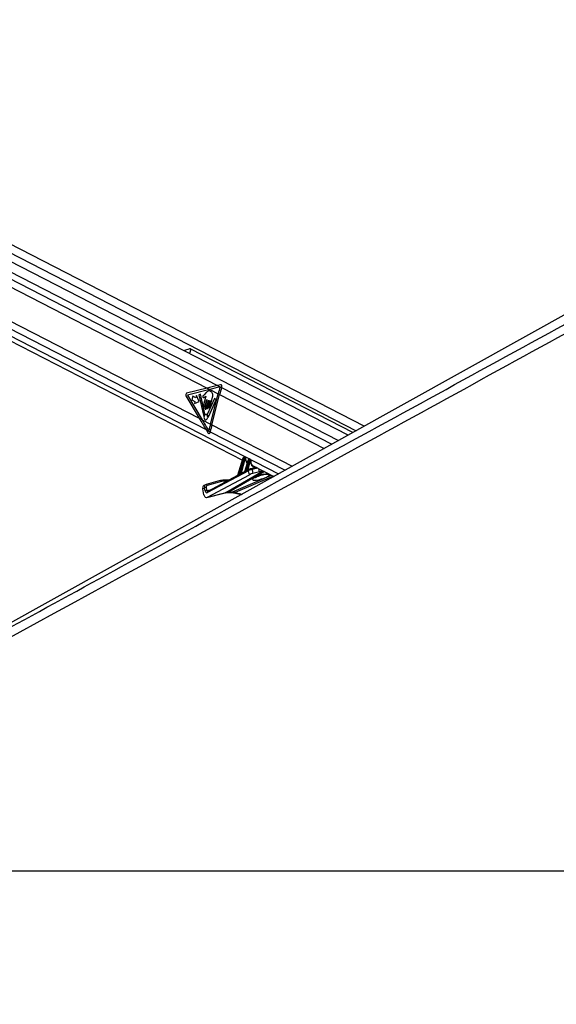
# Model space of a CAD drawing. Header units: millimetres. Extents: x 20 to 19889, y 40 to 15516.
# Tile 43 of 115: x 7768 to 8584, y 6410 to 7905. Entities that reach past the tile are written whole.
import ezdxf

# ---------------------------------------------------------------- set-up
doc = ezdxf.new("R2010")
doc.units = ezdxf.units.MM
doc.header["$LTSCALE"] = 2
doc.layers.add('COMPONENT_GEOMETRY', color=7, linetype='Continuous')
doc.styles.add('SLDTEXTSTYLE0', font='TXT', dxfattribs={"width": 0.75})
doc.dimstyles.new('SLDDIMSTYLE1', dxfattribs={"dimtxt": 100, "dimasz": 6.604, "dimexe": 0, "dimexo": 0.0625, "dimgap": 25, "dimtad": 0, "dimtih": 1, "dimtoh": 1, "dimdec": 0, "dimrnd": 1e-09, "dimzin": 12, "dimdsep": 46, "dimtxsty": 'SLDTEXTSTYLE0', "dimsah": 1, "dimcen": 0.09, "dimadec": 0, "dimazin": 3, "dimtfac": 1, "dimtdec": 0, "dimtofl": 0, "dimtmove": 0, "dimatfit": 3, "dimfxl": 1, "dimfrac": 2, "dimtolj": 1, "dimtzin": 12, "dimarcsym": 0})

# ---------------------------------------------------------------- blocks, each defined once
blk = doc.blocks.new('_D_4')
at = {"layer": 'COMPONENT_GEOMETRY', "color": 7}
for p, q in [((11286.9, 6612.5), (11286.9, 4529.8)), ((11086.9, 4509.5), (11056.4, 4509.5)), ((11056.4, 4509.5), (11056.4, 4350.8)), ((11487, 4509.5), (11517.5, 4509.5)), ((11517.5, 4509.5), (11517.5, 4350.8)), ((11056.4, 4350.8), (11086.9, 4350.8)), ((11517.5, 4350.8), (11487, 4350.8)), ((11286.9, 2118.5), (11286.9, 4201.1)), ((7117.8, 2118.5), (11293.3, 2118.5))]:
    blk.add_line(p, q, dxfattribs=at)
for points in [[(11286.9, 6612.5), (11285.9, 6605.9), (11288, 6605.9)], [(11286.9, 2118.5), (11288, 2125.1), (11285.9, 2125.1)]]:
    blk.add_solid(points, dxfattribs=at)
at = {"layer": 'COMPONENT_GEOMETRY', "color": 7, "char_height": 100, "attachment_point": 1, "style": 'SLDTEXTSTYLE0'}
for s, insert in [('7\'4.46"', (11086.9, 4479.7)), ('2247mm', (11014.2, 4330))]:
    blk.add_mtext(s, dxfattribs=dict(at, insert=insert))

msp = doc.modelspace()

# ---------------------------------------------------------------- linework, layer by layer
at = {"color": 8, "linetype": 'Continuous', "lineweight": 25}
for p, q in [((7078.75, 7897.75), (8279.26, 7280.8)), ((7081.31, 7867.99), (8252.65, 7266.02)), ((7081.78, 7856.64), (8068.71, 7349.45)), ((7067.11, 7777.89), (8161.58, 7215.44)), ((7073, 7785.45), (8051.44, 7282.62)), ((8028.16, 7404.73), (8026.39, 7397.84)), ((8075.01, 7346.21), (8242.27, 7260.26)), ((8072.04, 7335.72), (8231.03, 7254.01)), ((8060.25, 7289.83), (8182.45, 7227.03)), ((8057.83, 7279.34), (8171.48, 7220.94)), ((8114.67, 7221.72), (8127.53, 7225.37)), ((8130.18, 7224.01), (8121.32, 7221.79)), ((8132.43, 7218.51), (8131.4, 7223.38)), ((8081.39, 7186.93), (8138.13, 7219.92)), ((8140.18, 7218.87), (8086.18, 7187.47)), ((8090.52, 7187.47), (8150.89, 7213.36)), ((8153.86, 7211.84), (8095.79, 7186.93)), ((8104.78, 7216.5), (8108.13, 7217.46)), ((8139.35, 7214.85), (8139.16, 7214.58)), ((8052.72, 7189.97), (8060.09, 7191.81)), ((8083.74, 7204.44), (8079.76, 7204.44)), ((8081.39, 7186.93), (8080.64, 7186.64)), ((8095.79, 7186.93), (8106.12, 7184.63))]:
    msp.add_line(p, q, dxfattribs=at)
at = {"color": 7, "linetype": 'Continuous', "lineweight": 25}
for p, q in [((8291.6, 7287.66), (7090.61, 7904.86)), ((8267.18, 7274.09), (7076.55, 7885.97)), ((7061.51, 7773.2), (8106.62, 7236.12)), ((9079.35, 7725.21), (7319.77, 6747.85)), ((7321.58, 7721.39), (8052.98, 7345.51)), ((7314.92, 7672.86), (8041.04, 7299.7)), ((8274.48, 7278.14), (8028.16, 7404.73)), ((8052.98, 7345.51), (8021.94, 7337.61)), ((8057.28, 7343.31), (8023.32, 7334.66)), ((8052.98, 7345.51), (8057.28, 7343.31)), ((8057.28, 7343.31), (8069.88, 7336.83)), ((8073.57, 7350.64), (8068.71, 7349.45)), ((8068.71, 7349.45), (8075.01, 7346.21)), ((8075.01, 7346.21), (8075.39, 7347.41)), ((8020.92, 7333.65), (8041.04, 7299.7)), ((8023.32, 7334.66), (8045.35, 7297.49)), ((8031.18, 7333.52), (8029.74, 7327.91)), ((8029.74, 7327.91), (8034.61, 7325.41)), ((8036.05, 7331.01), (8031.18, 7333.52)), ((8034.61, 7325.41), (8033.81, 7322.31)), ((8033.81, 7322.31), (8040.94, 7325.33)), ((8036.85, 7334.12), (8036.05, 7331.01)), ((8040.94, 7325.33), (8036.85, 7334.12)), ((8042.73, 7336.31), (8040.22, 7335.09)), ((8040.22, 7335.09), (8047.68, 7304.36)), ((8049.7, 7306.37), (8042.73, 7336.31)), ((8051.09, 7333.15), (8047.68, 7319.89)), ((8051.26, 7338.22), (8048.51, 7335.19)), ((8052.67, 7328.01), (8049.52, 7315.76)), ((8049.96, 7318.72), (8052.38, 7328.15)), ((8051.8, 7314.59), (8054.94, 7326.84)), ((8055.23, 7326.69), (8052.55, 7316.26)), ((8064.41, 7329.96), (8053.31, 7305.6)), ((8054.54, 7315.23), (8057.42, 7326.47)), ((8054.99, 7302.12), (8066.71, 7327.86)), ((8057.71, 7326.33), (8055.6, 7318.1)), ((8057.59, 7317.08), (8061.36, 7331.76)), ((8058.09, 7290.94), (8069.88, 7336.83)), ((8060.25, 7289.83), (8072.04, 7335.72)), ((8066.71, 7327.86), (8064.41, 7329.96)), ((8069.88, 7336.83), (8072.04, 7335.72)), ((8041.04, 7299.7), (8045.35, 7297.49)), ((8045.35, 7297.49), (8058.09, 7290.94)), ((8051.44, 7282.62), (8054.74, 7277.35)), ((8051.44, 7282.62), (8057.83, 7279.34)), ((8058.09, 7290.94), (8060.25, 7289.83)), ((8057.57, 7278.08), (8057.83, 7279.34)), ((8107.52, 7239), (8099.35, 7212.79)), ((8107.78, 7238.74), (8099.71, 7212.85)), ((8102.84, 7214.63), (8108.85, 7238.18)), ((8110.23, 7237.84), (8104.78, 7216.5)), ((8108.85, 7238.18), (8107.78, 7238.74)), ((8109.58, 7240.15), (8108.96, 7240.15)), ((8109.2, 7240.09), (8110.25, 7239.55)), ((8109.82, 7240.09), (8109.2, 7240.09)), ((8110.88, 7239.55), (8109.82, 7240.09)), ((8115.6, 7236.76), (8109.92, 7218.55)), ((8111.2, 7239.47), (8110.14, 7240.02)), ((8110.25, 7239.55), (8110.88, 7239.55)), ((8115.85, 7236.49), (8110.34, 7218.81)), ((8111.31, 7238.3), (8110.68, 7238.3)), ((8112.81, 7220.17), (8116.85, 7235.98)), ((8118.22, 7235.64), (8114.67, 7221.72)), ((8116.85, 7235.98), (8115.85, 7236.49)), ((8117.31, 7237.91), (8117.03, 7237.91)), ((8117.28, 7237.85), (8118.25, 7237.35)), ((8117.56, 7237.85), (8117.28, 7237.85)), ((8118.53, 7237.35), (8117.56, 7237.85)), ((8118.85, 7237.27), (8117.88, 7237.77)), ((8118.25, 7237.35), (8118.53, 7237.35)), ((8118.96, 7236.1), (8118.68, 7236.1)), ((8115.88, 7220.18), (8053.51, 7186.88)), ((8116.37, 7221.86), (8114.34, 7220.77)), ((8117.2, 7213.95), (8115.88, 7220.18)), ((8116.37, 7221.86), (8116.57, 7221.93)), ((8119.5, 7223.08), (8119.25, 7222.98)), ((8127.91, 7225.18), (8119.5, 7223.08)), ((8121.32, 7221.79), (8122.54, 7216.04)), ((8122.07, 7228.18), (8154.51, 7211.51)), ((8053.54, 7179.97), (8117.2, 7213.95)), ((8099.34, 7212.76), (8054, 7188.56)), ((8086.26, 7205.78), (8078.42, 7205.78)), ((8109.76, 7218.33), (8104.85, 7215.71)), ((8132.43, 7218.51), (8122.54, 7216.04)), ((8049.01, 7193.81), (8046.35, 7192.5)), ((8048.21, 7183.74), (8046.35, 7192.5)), ((8050.66, 7198.93), (8047.99, 7197.61)), ((8049.95, 7189.39), (8049.01, 7193.81)), ((8051.15, 7199.12), (8051.35, 7199.19)), ((8073.03, 7205.07), (8051.35, 7199.19)), ((8051.79, 7194.38), (8052.72, 7189.97)), ((8074.88, 7203.8), (8053.21, 7197.92)), ((8052.79, 7179.68), (8080.64, 7186.64)), ((8053.54, 7179.97), (8081.39, 7186.93)), ((8054, 7188.56), (8053.98, 7188.55)), ((8084.78, 7187.13), (8089.12, 7187.13)), ((8086.18, 7187.47), (8090.52, 7187.47)), ((8093.74, 7186.6), (8105.11, 7184.07)), ((7104.7, 6612.47), (9644.6, 6612.47))]:
    msp.add_line(p, q, dxfattribs=at)
at = {"color": 7, "linetype": 'Continuous', "lineweight": 25, "flags": 128}
for points in [[(8052.38, 7328.15), (8052.41, 7328.23), (8052.46, 7328.27), (8052.52, 7328.29), (8052.58, 7328.28), (8052.63, 7328.24), (8052.66, 7328.17), (8052.68, 7328.09), (8052.67, 7328.01)], [(8054.94, 7326.84), (8054.97, 7326.91), (8055.02, 7326.96), (8055.08, 7326.98), (8055.14, 7326.97), (8055.19, 7326.92), (8055.22, 7326.86), (8055.24, 7326.77), (8055.23, 7326.69)], [(8057.42, 7326.47), (8057.45, 7326.55), (8057.5, 7326.59), (8057.56, 7326.61), (8057.62, 7326.6), (8057.67, 7326.56), (8057.7, 7326.49), (8057.72, 7326.41), (8057.71, 7326.33)], [(8047.68, 7319.89), (8047.61, 7319.23), (8047.73, 7318.58), (8048.01, 7318.05), (8048.41, 7317.7), (8048.88, 7317.6), (8049.33, 7317.76), (8049.72, 7318.15), (8049.96, 7318.72)], [(8049.52, 7315.76), (8049.45, 7315.1), (8049.56, 7314.45), (8049.84, 7313.92), (8050.24, 7313.57), (8050.71, 7313.47), (8051.17, 7313.63), (8051.55, 7314.02), (8051.8, 7314.59)], [(8052.55, 7316.26), (8052.48, 7315.68), (8052.58, 7315.11), (8052.83, 7314.64), (8053.18, 7314.34), (8053.59, 7314.25), (8053.99, 7314.39), (8054.32, 7314.73), (8054.54, 7315.23)], [(8055.6, 7318.1), (8055.53, 7317.53), (8055.63, 7316.96), (8055.88, 7316.49), (8056.23, 7316.18), (8056.64, 7316.09), (8057.04, 7316.23), (8057.37, 7316.58), (8057.59, 7317.08)], [(8047.68, 7304.36), (8047.72, 7304.26), (8047.77, 7304.18), (8047.84, 7304.12), (8047.91, 7304.09), (8047.99, 7304.09), (8048.07, 7304.12), (8048.14, 7304.18), (8048.19, 7304.26)], [(8050.05, 7297.58), (8051.16, 7297.34), (8052.25, 7297.71), (8053.16, 7298.66), (8053.75, 7300.02), (8053.92, 7301.59), (8053.65, 7303.14), (8052.98, 7304.43), (8052.02, 7305.25), (8050.91, 7305.49), (8049.81, 7305.11), (8048.9, 7304.17), (8048.32, 7302.81), (8048.15, 7301.23), (8048.42, 7299.69), (8049.08, 7298.4), (8050.05, 7297.58)], [(8054.46, 7302.27), (8054.49, 7302.15), (8054.54, 7302.06), (8054.61, 7301.98), (8054.69, 7301.94), (8054.77, 7301.94), (8054.86, 7301.97), (8054.93, 7302.03), (8054.99, 7302.12)], [(8109.58, 7240.15), (8109.69, 7240.14), (8109.82, 7240.09)], [(8117.28, 7237.85), (8117.14, 7237.9), (8117.03, 7237.91)], [(8117.56, 7237.85), (8117.42, 7237.9), (8117.31, 7237.91)], [(8077.95, 7205.67), (8078.22, 7205.76), (8078.42, 7205.78)]]:
    msp.add_lwpolyline(points, dxfattribs=at)
at = {"color": 8, "linetype": 'Continuous', "lineweight": 25, "flags": 128}
for points in [[(8107.52, 7239), (8107.52, 7238.99), (8107.53, 7238.94), (8107.58, 7238.88), (8107.66, 7238.81), (8107.78, 7238.74)], [(8108.96, 7240.15), (8109.07, 7240.14), (8109.2, 7240.09)], [(8111.57, 7237.97), (8111.7, 7238.03), (8111.8, 7238.1), (8111.86, 7238.18), (8111.89, 7238.26), (8111.89, 7238.28)], [(8115.85, 7236.49), (8115.74, 7236.57), (8115.66, 7236.63), (8115.61, 7236.7), (8115.6, 7236.75), (8115.6, 7236.76)], [(8119.22, 7235.7), (8119.35, 7235.74), (8119.44, 7235.78), (8119.51, 7235.84), (8119.54, 7235.9), (8119.54, 7235.9)], [(8086.18, 7187.47), (8085.37, 7187.19), (8084.8, 7187.13)], [(8090.52, 7187.47), (8089.71, 7187.19), (8089.12, 7187.13)]]:
    msp.add_lwpolyline(points, dxfattribs=at)
at = {"color": 7, "linetype": 'Continuous', "lineweight": 25}
for centre, radius, start, end in [((8286.74, 7281.07), 223.91, 162.82376, 165.58142), ((8288.94, 7279.95), 223.95, 162.7917, 165.58124), ((8023.21, 7335.17), 2.75, 117.6621, 213.6068), ((8051.92, 7302.49), 4.13, 124.98781, 154.62503), ((8049.24, 7306.24), 0.476, 310.19065, 15.92548), ((8053.8, 7305.38), 0.528, 155.66892, 215.11537), ((8048.79, 7301.66), 5.7, 6.08056, 36.71774), ((8266.94, 7237.24), 215.64, 165.57974, 168.42353), ((8269.07, 7236.14), 215.61, 165.57962, 168.44069), ((8110.57, 7242.14), 4.31, 246.59175, 265.44482), ((8109.6, 7238.62), 1.13, 343.43777, 54.66482), ((8110.22, 7238.62), 1.13, 343.43777, 54.66482), ((8118.56, 7239.94), 4.31, 246.59175, 265.44482), ((8117.59, 7236.42), 1.13, 343.43777, 54.66482), ((8117.87, 7236.42), 1.13, 343.43777, 54.66482), ((8112.4, 7220.03), 0.439, 330.91106, 18.38165), ((8077.89, 7186.12), 19.54, 89.80965, 105.01266), ((8099.22, 7212.7), 0.511, 346.74765, 16.84113), ((8102.37, 7214.48), 0.492, 342.71046, 17.1073), ((8109.91, 7218.67), 0.451, 333.74702, 18.01815), ((8051.65, 7188.05), 6.33, 88.77676, 114.594), ((8079.69, 7185.87), 18.57, 89.80965, 105.01266), ((8052.59, 7183.63), 6.33, 88.77676, 114.594)]:
    msp.add_arc(centre, radius, start, end, dxfattribs=at)
at = {"color": 8, "linetype": 'Continuous', "lineweight": 25}
for centre, radius, start, end in [((8115.31, 7221.68), 0.94, 186.50511, 229.71126), ((8115.31, 7221.65), 0.648, 174.1659, 237.87307), ((8117.2, 7220.7), 1.42, 125.67832, 201.53441), ((8119.69, 7221.42), 1.67, 12.98825, 96.73819), ((8078.2, 7204.23), 1.57, 7.69636, 82.06205), ((8105.35, 7216.42), 0.641, 175.75342, 246.91848), ((8105.38, 7216.43), 0.61, 172.86999, 247.5642), ((8146.21, 7222.58), 8.01, 251.77026, 283.62222), ((8051.57, 7197.52), 1.68, 13.70323, 97.57357), ((8073.25, 7203.4), 1.68, 13.70323, 97.57357), ((8054.83, 7187.4), 1.42, 125.67832, 201.53441), ((8094.33, 7189.47), 2.93, 258.50793, 299.8154)]:
    msp.add_arc(centre, radius, start, end, dxfattribs=at)
at = {"color": 7, "linetype": 'Continuous', "lineweight": 25}
for centre, major_axis, ratio, start_param, end_param in [((8166.12, 7345.51), (248.67, 50.74), 0.0990698, 1.9529969, 2.0228101), ((8170.41, 7343.31), (248.67, 50.74), 0.0990698, 1.9538038, 2.0228101), ((8073.77, 7348.25), (0.24, 2.43), 0.7207392, 4.4337678, 6.5312656), ((8154.18, 7299.7), (-166.64, 238.67), 0.326868, 1.3464162, 1.4162294), ((8158.49, 7297.49), (-166.64, 238.67), 0.326868, 1.3464162, 1.4158136), ((8055.95, 7278.91), (-0.21, 2.43), 0.6873945, 2.2077259, 4.303128), ((8108.83, 7238.69), (0.71, 1.32), 0.6616964, 0.3388043, 1.8746941), ((8109.9, 7238.13), (0.67, 1.34), 0.667317, 0.3192126, 1.8551023), ((8109.45, 7238.69), (0.71, 1.32), 0.6616964, 0.0096889, 0.3388043), ((8110.58, 7237.82), (0.208, 0.455), 0.6722722, 0.2988072, 1.834697), ((8111.2, 7237.82), (0.208, 0.455), 0.6722722, 5.3177591, 6.5819926), ((8116.9, 7236.45), (0.71, 1.32), 0.6616964, 0.3388043, 1.8746941), ((8117.9, 7235.93), (0.67, 1.34), 0.667317, 0.3192126, 1.8551023), ((8118.57, 7235.63), (0.208, 0.455), 0.6722722, 0.2988072, 1.834697), ((8118.85, 7235.63), (0.208, 0.455), 0.6722722, 5.1718869, 6.5819926), ((8160.68, 7243.04), (74.5, 38.78), 0.0278678, 2.2540114, 2.2981604), ((8113.7, 7220.88), (1.24, 0.89), 0.1447744, 0.5850782, 0.8946134), ((8118.66, 7220.43), (3.84, 1.17), 0.1943779, 0.7479242, 2.3198765), ((8117.92, 7222.27), (1.89, 0.75), 0.1227735, 0.743964, 2.3159163), ((8127.34, 7237.84), (4.54, 10.03), 0.6728942, 3.0741374, 3.108444), ((8139.06, 7222.05), (9.43, 3.74), 0.1227735, 3.8855566, 4.5130244), ((8160.68, 7243.04), (74.5, 38.78), 0.0278678, 2.4450543, 2.5148881), ((8160.33, 7243.06), (74.14, 38.79), 0.0223659, 2.4463399, 2.5161738), ((8103.81, 7215.66), (1.24, 0.89), 0.1447744, 0.5850782, 0.6702758), ((8160.33, 7243.06), (74.14, 38.79), 0.0223659, 2.255297, 2.2994461), ((8119.89, 7214.63), (3.77, 1.5), 0.1227735, 0.743964, 2.3159163), ((8050.65, 7192.23), (-2.66, 5.38), 0.6675995, 0.0001383, 1.2064243), ((8053.32, 7193.55), (-2.66, 5.38), 0.6678917, 6.1529918, 6.2817417), ((8054.65, 7194.21), (-1.77, 3.59), 0.6675995, 6.1530378, 7.4896096), ((8052.21, 7185.71), (0.23, 6.12), 0.6824235, 1.9252794, 3.5208255), ((8052.62, 7190.71), (0.16, 4.08), 0.6824235, 1.9252794, 3.5208255), ((8095.5, 7149.7), (-17.75, 35.91), 0.6596861, 5.9606354, 6.1369502), ((8099.84, 7149.7), (-18.43, 35.57), 0.6894012, 5.7711874, 5.9475022)]:
    msp.add_ellipse(centre, major_axis=major_axis, ratio=ratio, start_param=start_param, end_param=end_param, dxfattribs=at)
at = {"color": 8, "linetype": 'Continuous', "lineweight": 25}
for centre, major_axis, ratio, start_param, end_param in [((8110.52, 7238.13), (0.67, 1.34), 0.667317, 6.2765571, 6.6023979), ((8120.45, 7241.42), (5, 10.92), 0.6722722, 2.1761665, 2.9204813), ((8117.18, 7236.45), (0.71, 1.32), 0.6616964, 0.0096889, 0.3388043), ((8118.18, 7235.93), (0.67, 1.34), 0.667317, 6.2705559, 6.6023979), ((8128.01, 7237.53), (5, 10.92), 0.6722722, 2.0302942, 3.5154806), ((8135.25, 7210.62), (13.1, 4.08), 0.2216761, 1.1841565, 6.2720688), ((8053.32, 7193.55), (-2.66, 5.38), 0.6678917, 6.2817417, 7.4895636), ((8054.06, 7190.62), (0.48, 2.09), 0.5968415, 2.0232419, 3.4355812)]:
    msp.add_ellipse(centre, major_axis=major_axis, ratio=ratio, start_param=start_param, end_param=end_param, dxfattribs=at)
at = {"color": 7, "linetype": 'Continuous', "lineweight": 25}
for points, knots in [([(9156.38, 7736.15), (9142.8, 7728.61), (9060.56, 7682.94), (8909.14, 7599.42), (8633.05, 7447.73), (8149.09, 7182.77), (7616.46, 6891.83), (7222.13, 6676.57), (7104.7, 6612.47)], [0, 0, 0, 0, 0.01998486, 0.1210519, 0.22211952, 0.42425595, 0.82854667, 1, 1, 1, 1]), ([(8028.16, 7404.73), (8027.77, 7404.86), (8026.88, 7405.16), (8024.72, 7404.82), (8021.91, 7403.85), (8019.33, 7402.83), (8018.1, 7402.3), (8017.89, 7402.21)], [0, 0, 0, 0, 0.1354648, 0.3172357, 0.617583, 0.9331649, 1, 1, 1, 1]), ([(8061.36, 7331.76), (8061.55, 7332.69), (8061.92, 7334.48), (8061.4, 7337.27), (8060.1, 7339.36), (8058.36, 7340.65), (8056.48, 7341.34), (8054.5, 7341.22), (8052.76, 7339.93), (8051.76, 7338.79), (8051.26, 7338.22)], [0, 0, 0, 0, 0.13106022, 0.25102357, 0.3769161, 0.50135521, 0.62716094, 0.75065015, 0.87535654, 1, 1, 1, 1]), ([(8048.51, 7335.19), (8048.02, 7334.75), (8047.41, 7334.21), (8046.65, 7333.59), (8046.37, 7333.07), (8046.27, 7332.55), (8046.31, 7332.13), (8046.47, 7331.69), (8046.89, 7331.28), (8047.29, 7331.24), (8047.49, 7331.23)], [0, 0, 0, 0, 0.369532, 0.4622338, 0.5578405, 0.6537113, 0.7001721, 0.7470017, 0.8728446, 1, 1, 1, 1]), ([(8047.49, 7331.23), (8047.93, 7331.27), (8048.74, 7331.34), (8049.45, 7331.88), (8049.77, 7332.13)], [0, 0, 0, 0, 0.5468478, 1, 1, 1, 1]), ([(8049.77, 7332.13), (8049.95, 7332.33), (8050.3, 7332.72), (8050.69, 7333.01), (8050.88, 7333.15)], [0, 0, 0, 0, 0.5191471, 1, 1, 1, 1]), ([(8050.88, 7333.15), (8050.92, 7333.16), (8050.98, 7333.18), (8051.05, 7333.16), (8051.09, 7333.15), (8051.09, 7333.15)], [0, 0, 0, 0, 0.5139901, 0.9849014, 1, 1, 1, 1]), ([(8108.96, 7240.15), (8108.79, 7240.13), (8108.48, 7240.1), (8108.06, 7239.84), (8107.72, 7239.48), (8107.59, 7239.16), (8107.52, 7239)], [0, 0, 0, 0, 0.2576667, 0.4832948, 0.7418914, 1, 1, 1, 1]), ([(8110.13, 7240), (8110.03, 7240.05), (8109.85, 7240.14), (8109.66, 7240.15), (8109.58, 7240.15)], [0, 0, 0, 0, 0.58134, 1, 1, 1, 1]), ([(8111.89, 7238.28), (8111.88, 7238.43), (8111.86, 7238.73), (8111.64, 7239.13), (8111.4, 7239.39), (8111.22, 7239.45), (8111.19, 7239.46)], [0, 0, 0, 0, 0.2913595, 0.6175306, 0.9310639, 1, 1, 1, 1]), ([(8112.25, 7235.57), (8112.25, 7235.58), (8112.01, 7236.15), (8111.93, 7237.12), (8111.9, 7238.07), (8111.89, 7238.28)], [0, 0, 0, 0, 0.01055511, 0.77284209, 1, 1, 1, 1]), ([(8114.17, 7232.36), (8113.75, 7232.78), (8112.93, 7233.6), (8112.48, 7234.92), (8112.25, 7235.57)], [0, 0, 0, 0, 0.5109613, 1, 1, 1, 1]), ([(8117.03, 7237.91), (8116.87, 7237.89), (8116.55, 7237.85), (8116.14, 7237.6), (8115.79, 7237.24), (8115.66, 7236.92), (8115.6, 7236.76)], [0, 0, 0, 0, 0.2576667, 0.4832948, 0.7418914, 1, 1, 1, 1]), ([(8117.87, 7237.76), (8117.82, 7237.79), (8117.66, 7237.89), (8117.46, 7237.9), (8117.31, 7237.91)], [0, 0, 0, 0, 0.2781316, 1, 1, 1, 1]), ([(8119.54, 7235.9), (8119.54, 7236.05), (8119.55, 7236.37), (8119.37, 7236.81), (8119.12, 7237.13), (8118.92, 7237.22), (8118.85, 7237.25)], [0, 0, 0, 0, 0.2779473, 0.5768351, 0.8602052, 1, 1, 1, 1]), ([(8119.85, 7231.57), (8119.84, 7231.57), (8119.58, 7232.17), (8119.42, 7233.65), (8119.5, 7235.18), (8119.54, 7235.9)], [0, 0, 0, 0, 0.0053982, 0.5305764, 1, 1, 1, 1]), ([(8114.34, 7220.77), (8114.29, 7220.74), (8113.92, 7220.55), (8113.39, 7220.18), (8112.96, 7219.92), (8112.78, 7219.82)], [0, 0, 0, 0, 0.0903923, 0.6231901, 1, 1, 1, 1]), ([(8112.81, 7220.17), (8112.95, 7220.3), (8113.29, 7220.63), (8113.76, 7221.11), (8114.17, 7221.45), (8114.34, 7221.55), (8114.38, 7221.58)], [0, 0, 0, 0, 0.2922663, 0.7286182, 0.93734, 1, 1, 1, 1]), ([(8122.4, 7228.09), (8122.2, 7228.19), (8121.5, 7228.53), (8120.57, 7229.65), (8120.09, 7230.94), (8119.85, 7231.57)], [0, 0, 0, 0, 0.1686478, 0.5926879, 1, 1, 1, 1]), ([(8099.35, 7212.8), (8099.34, 7212.78), (8099.33, 7212.74), (8099.33, 7212.75), (8099.33, 7212.75)], [0, 0, 0, 0, 0.3263637, 1, 1, 1, 1]), ([(8102.84, 7214.63), (8102.98, 7214.77), (8103.36, 7215.16), (8103.85, 7215.75), (8104.32, 7216.21), (8104.56, 7216.39), (8104.68, 7216.46), (8104.71, 7216.47)], [0, 0, 0, 0, 0.2389524, 0.6746888, 0.8398778, 0.9571612, 1, 1, 1, 1]), ([(8104.86, 7215.7), (8104.83, 7215.69), (8104.66, 7215.61), (8104.13, 7215.26), (8103.49, 7214.75), (8103.02, 7214.45), (8102.84, 7214.34)], [0, 0, 0, 0, 0.0358023, 0.2208492, 0.7119102, 1, 1, 1, 1]), ([(8109.91, 7218.55), (8109.91, 7218.53), (8109.9, 7218.47), (8109.84, 7218.4), (8109.79, 7218.34), (8109.76, 7218.32), (8109.76, 7218.32), (8109.76, 7218.32)], [0, 0, 0, 0, 0.13108, 0.419771, 0.6842487, 0.9606629, 1, 1, 1, 1]), ([(8126.55, 7209.81), (8126.57, 7209.83), (8126.63, 7209.87), (8127.23, 7210.28), (8128.32, 7210.88), (8129.97, 7211.65), (8132.1, 7212.52), (8134.56, 7213.37), (8136.97, 7214.08), (8138.51, 7214.43), (8139.17, 7214.58)], [0, 0, 0, 0, 0.0762078, 0.1775769, 0.2993442, 0.4399151, 0.5923174, 0.7469078, 0.8920441, 1, 1, 1, 1]), ([(8139.16, 7214.57), (8139.68, 7214.68), (8140.82, 7214.91), (8142.3, 7215.09), (8143.32, 7215.14), (8143.8, 7215.12), (8143.76, 7215.12), (8143.75, 7215.12)], [0, 0, 0, 0, 0.2280386, 0.50582892, 0.73966494, 0.92482761, 1, 1, 1, 1]), ([(8080.64, 7186.64), (8080.96, 7186.71), (8082.27, 7187.02), (8083.7, 7187.08), (8084.78, 7187.13)], [0, 0, 0, 0, 0.2497505, 1, 1, 1, 1]), ([(8089.12, 7187.13), (8089.49, 7187.12), (8090.85, 7187.1), (8092.41, 7186.89), (8093.62, 7186.63), (8093.74, 7186.6)], [0, 0, 0, 0, 0.2496143, 0.9206042, 1, 1, 1, 1]), ([(7075.95, 6612.47), (7282.85, 6725.32), (7610.28, 6903.93), (7937.85, 7082.69), (8058.43, 7148.5)], [0, 0, 0, 0, 0.63188725, 1, 1, 1, 1])]:
    msp.add_open_spline(points, degree=3, knots=knots, dxfattribs=at)
at = {"color": 8, "linetype": 'Continuous', "lineweight": 25}
for points, knots in [([(8058.43, 7148.5), (8125.63, 7185.17), (8331.42, 7297.46), (8606.65, 7447.75), (8884.23, 7599.43), (9036.92, 7682.95), (9120.33, 7728.61), (9134.1, 7736.15)], [0, 0, 0, 0, 0.1876803, 0.5747121, 0.7682285, 0.9617455, 1, 1, 1, 1]), ([(8099.71, 7212.59), (8099.63, 7212.54), (8099.48, 7212.47), (8099.3, 7212.43), (8099.19, 7212.48), (8099.17, 7212.59), (8099.25, 7212.68), (8099.31, 7212.74), (8099.33, 7212.75), (8099.33, 7212.75)], [0, 0, 0, 0, 0.2079388, 0.3835454, 0.5480061, 0.7404543, 0.9534911, 0.9919062, 1, 1, 1, 1]), ([(8099.35, 7212.79), (8099.34, 7212.76), (8099.33, 7212.69), (8099.38, 7212.67), (8099.43, 7212.66), (8099.48, 7212.68), (8099.58, 7212.74), (8099.64, 7212.8), (8099.71, 7212.85)], [0, 0, 0, 0, 0.2365117, 0.429244, 0.4563101, 0.660642, 0.6943879, 1, 1, 1, 1]), ([(8110.31, 7218.47), (8110.23, 7218.43), (8110.06, 7218.34), (8109.84, 7218.26), (8109.71, 7218.26), (8109.69, 7218.3), (8109.75, 7218.32), (8109.76, 7218.32)], [0, 0, 0, 0, 0.2288721, 0.468172, 0.7210827, 0.9706668, 1, 1, 1, 1]), ([(8109.92, 7218.55), (8109.92, 7218.54), (8109.91, 7218.54), (8109.92, 7218.53), (8109.95, 7218.53), (8110.03, 7218.57), (8110.15, 7218.65), (8110.28, 7218.75), (8110.34, 7218.81)], [0, 0, 0, 0, 0.0353196, 0.0973139, 0.3319255, 0.4021156, 0.6986775, 1, 1, 1, 1]), ([(8139.35, 7214.85), (8139.76, 7214.93), (8141.18, 7215.22), (8143.52, 7215.53), (8145.79, 7215.65), (8146.63, 7215.46), (8146.94, 7215.4)], [0, 0, 0, 0, 0.1324899, 0.4514533, 0.7927888, 1, 1, 1, 1])]:
    msp.add_open_spline(points, degree=3, knots=knots, dxfattribs=at)

# ---------------------------------------------------------------- dimensions: what is measured, and where the dimension line sits
at = {"layer": 'COMPONENT_GEOMETRY', "color": 7}
dim = msp.add_linear_dim(base=(11286.94, 6612.47), p1=(7115.23, 2118.49), p2=(12213.25, 6612.47), angle=90, dimstyle='SLDDIMSTYLE1', dxfattribs=at)
dim.commit()
dim.dimension.update_dxf_attribs({"geometry": '_D_4', "text_midpoint": (11286.94, 4365.48), "dimtype": 160})

doc.saveas('drawing.dxf')
